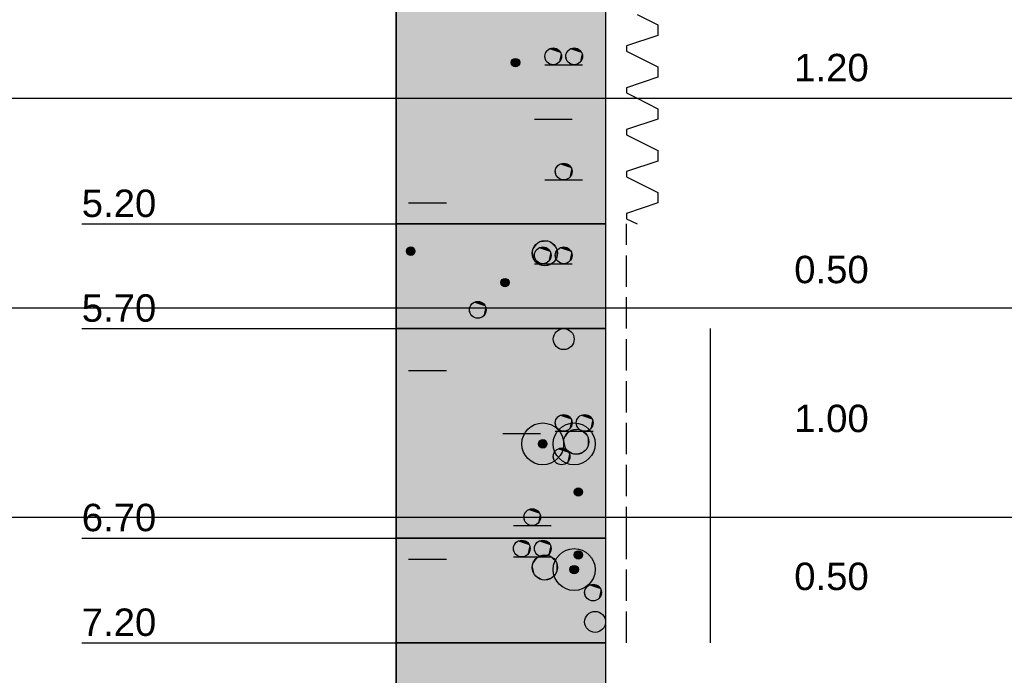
# Model space of a CAD drawing. Extents: x 20 to 841, y 890 to 1189.
# Tile 6 of 50: x 77 to 124, y 1085 to 1117. Entities that reach past the tile are written whole.
import ezdxf

# ---------------------------------------------------------------- set-up
doc = ezdxf.new("R2010")
doc.units = 0
doc.styles.add('Arial', font='Arial')

msp = doc.modelspace()

# ---------------------------------------------------------------- linework, layer by layer
at = {"layer": 'WBMassGr', "color": 7, "linetype": 'CONTINUOUS'}
for points in [[(46, 1113), (705, 1113)], [(46, 1103), (705, 1103)], [(46, 1093), (705, 1093)]]:
    msp.add_lwpolyline(points, dxfattribs=at)
at = {"layer": 'WBObjGr', "color": 7, "linetype": 'CONTINUOUS'}
for points in [[(95, 1159), (95, 1039)], [(105, 1159), (105, 1039)], [(80, 1107), (90, 1107), (93, 1107), (95, 1107)], [(105, 1107), (95, 1107)], [(80, 1102), (90, 1102), (93, 1102), (95, 1102)], [(105, 1102), (95, 1102)], [(80, 1092), (90, 1092), (93, 1092), (95, 1092)], [(105, 1092), (95, 1092)], [(80, 1087), (90, 1087), (93, 1087), (95, 1087)], [(105, 1087), (95, 1087)]]:
    msp.add_lwpolyline(points, dxfattribs=at)
at = {"layer": 'WBObjSy', "color": 7, "linetype": 'CONTINUOUS'}
for points in [[(95, 1107), (95, 1119), (105, 1119), (105, 1107), (95, 1107)], [(106.5, 1117), (107.5, 1116.5)], [(107.5, 1116.5), (107.5, 1116)], [(107.5, 1116), (106, 1115.5)], [(106, 1115.5), (106, 1115.25)], [(106, 1115.25), (106.5, 1115)], [(106.5, 1115), (107.5, 1114.5)], [(102.1, 1114.6), (103.9, 1114.6)], [(107.5, 1114.5), (107.5, 1114)], [(107.5, 1114), (106, 1113.5)], [(106, 1113.5), (106, 1113.25)], [(106, 1113.25), (106.5, 1113)], [(106.5, 1113), (107.5, 1112.5)], [(107.5, 1112.5), (107.5, 1112)], [(101.6, 1112), (103.4, 1112)], [(107.5, 1112), (106, 1111.5)], [(106, 1111.5), (106, 1111.25)], [(106, 1111.25), (106.5, 1111)], [(106.5, 1111), (107.5, 1110.5)], [(107.5, 1110.5), (107.5, 1110)], [(107.5, 1110), (106, 1109.5)], [(106, 1109.5), (106, 1109.25)], [(102.1, 1109.1), (103.9, 1109.1)], [(106, 1109.25), (106.5, 1109)], [(106.5, 1109), (107.5, 1108.5)], [(107.5, 1108.5), (107.5, 1108)], [(95.6, 1108), (97.4, 1108)], [(107.5, 1108), (106, 1107.5)], [(106, 1107.5), (106, 1107.25)], [(95, 1102), (95, 1107), (105, 1107), (105, 1102), (95, 1102)], [(106, 1107.25), (106.5, 1107)], [(106, 1106), (106, 1107)], [(106, 1104), (106, 1105.5)], [(101.6, 1105.1), (103.4, 1105.1)], [(106, 1102), (106, 1103.5)], [(95, 1092), (95, 1102), (105, 1102), (105, 1092), (95, 1092)], [(110, 1100), (110, 1102)], [(106, 1100), (106, 1101.5)], [(95.6, 1100), (97.4, 1100)], [(110, 1098), (110, 1100)], [(106, 1098), (106, 1099.5)], [(110, 1096), (110, 1098)], [(106, 1096), (106, 1097.5)], [(100.1, 1097), (101.9, 1097)], [(102.6, 1097.1), (104.4, 1097.1)], [(110, 1094), (110, 1096)], [(106, 1094), (106, 1095.5)], [(110, 1092), (110, 1094)], [(106, 1092), (106, 1093.5)], [(95.6, 1093), (97.4, 1093)], [(100.6, 1092.6), (102.4, 1092.6)], [(95, 1087), (95, 1092), (105, 1092), (105, 1087), (95, 1087)], [(106, 1091), (106, 1092)], [(110, 1091), (110, 1092)], [(100.6, 1091.1), (102.4, 1091.1)], [(95.6, 1091), (97.4, 1091)], [(110, 1089), (110, 1091)], [(106, 1089), (106, 1090.5)], [(110, 1087), (110, 1089)], [(106, 1087), (106, 1088.5)], [(95, 1079), (95, 1087), (105, 1087), (105, 1079), (95, 1079)]]:
    msp.add_lwpolyline(points, dxfattribs=at)
for centre, radius in [((102.5, 1115), 0.4), ((103.5, 1115), 0.4), ((100.7, 1114.7), 0.2), ((103, 1109.5), 0.4), ((102.1, 1105.6), 0.6), ((95.7, 1105.7), 0.2), ((102, 1105.5), 0.4), ((103, 1105.5), 0.4), ((100.2, 1104.2), 0.2), ((98.9, 1102.9), 0.4), ((103, 1101.5), 0.5), ((103, 1097.5), 0.4), ((104, 1097.5), 0.4), ((102, 1096.5), 1), ((103.5, 1096.5), 1), ((103.6, 1096.6), 0.6), ((102, 1096.5), 0.2), ((102.9, 1095.9), 0.4), ((103.7, 1094.2), 0.2), ((101.5, 1093), 0.4), ((101, 1091.5), 0.4), ((102, 1091.5), 0.4), ((103.5, 1090.5), 1), ((103.5, 1090.5), 1), ((102.1, 1090.6), 0.6), ((103.7, 1091.2), 0.2), ((103.5, 1090.5), 0.2), ((104.4, 1089.4), 0.4), ((104.5, 1088), 0.5)]:
    msp.add_circle(centre, radius, dxfattribs=at)
at = {"layer": 'WBObjSy', "color": 130, "linetype": 'CONTINUOUS'}
msp.add_solid([(95, 1107), (95, 1119), (105, 1107), (105, 1119)], dxfattribs=at)
at = {"layer": 'WBObjSy', "color": 7, "linetype": 'CONTINUOUS'}
for points in [[(102.109, 1115.08), (102.1, 1115), (102.109, 1114.92)], [(102.3, 1115.35), (102.176, 1115.24), (102.109, 1115.08)], [(102.3, 1115.35), (102.109, 1115.08), (102.176, 1114.76)], [(102.176, 1115.24), (102.135, 1115.16), (102.109, 1115.08)], [(102.109, 1115.08), (102.109, 1114.92), (102.176, 1114.76)], [(102.3, 1115.35), (102.232, 1115.3), (102.176, 1115.24)], [(102.3, 1115.35), (102.176, 1114.76), (102.768, 1114.7)], [(102.458, 1115.4), (102.376, 1115.38), (102.3, 1115.35)], [(102.624, 1115.38), (102.458, 1115.4), (102.3, 1115.35)], [(102.865, 1115.16), (102.624, 1115.38), (102.3, 1115.35)], [(102.768, 1114.7), (102.865, 1115.16), (102.3, 1115.35)], [(102.624, 1115.38), (102.542, 1115.4), (102.458, 1115.4)], [(102.768, 1115.3), (102.7, 1115.35), (102.624, 1115.38)], [(102.865, 1115.16), (102.768, 1115.3), (102.624, 1115.38)], [(102.865, 1115.16), (102.824, 1115.24), (102.768, 1115.3)], [(102.768, 1114.7), (102.865, 1114.84), (102.865, 1115.16)], [(102.9, 1115), (102.891, 1115.08), (102.865, 1115.16)], [(102.865, 1114.84), (102.9, 1115), (102.865, 1115.16)], [(103.109, 1115.08), (103.1, 1115), (103.109, 1114.92)], [(103.3, 1115.35), (103.176, 1115.24), (103.109, 1115.08)], [(103.3, 1115.35), (103.109, 1115.08), (103.176, 1114.76)], [(103.176, 1115.24), (103.135, 1115.16), (103.109, 1115.08)], [(103.109, 1115.08), (103.109, 1114.92), (103.176, 1114.76)], [(103.3, 1115.35), (103.232, 1115.3), (103.176, 1115.24)], [(103.3, 1115.35), (103.176, 1114.76), (103.768, 1114.7)], [(103.458, 1115.4), (103.376, 1115.38), (103.3, 1115.35)], [(103.624, 1115.38), (103.458, 1115.4), (103.3, 1115.35)], [(103.865, 1115.16), (103.624, 1115.38), (103.3, 1115.35)], [(103.768, 1114.7), (103.865, 1115.16), (103.3, 1115.35)], [(103.624, 1115.38), (103.542, 1115.4), (103.458, 1115.4)], [(103.768, 1115.3), (103.7, 1115.35), (103.624, 1115.38)], [(103.865, 1115.16), (103.768, 1115.3), (103.624, 1115.38)], [(103.865, 1115.16), (103.824, 1115.24), (103.768, 1115.3)], [(103.768, 1114.7), (103.865, 1114.84), (103.865, 1115.16)], [(103.9, 1115), (103.891, 1115.08), (103.865, 1115.16)], [(103.865, 1114.84), (103.9, 1115), (103.865, 1115.16)], [(100.504, 1114.74), (100.5, 1114.7), (100.504, 1114.66)], [(100.6, 1114.87), (100.538, 1114.82), (100.504, 1114.74)], [(100.6, 1114.87), (100.504, 1114.74), (100.538, 1114.58)], [(100.538, 1114.82), (100.517, 1114.78), (100.504, 1114.74)], [(100.504, 1114.74), (100.504, 1114.66), (100.538, 1114.58)], [(100.504, 1114.66), (100.517, 1114.62), (100.538, 1114.58)], [(100.6, 1114.87), (100.566, 1114.85), (100.538, 1114.82)], [(100.6, 1114.87), (100.538, 1114.58), (100.834, 1114.55)], [(100.538, 1114.58), (100.566, 1114.55), (100.6, 1114.53)], [(100.538, 1114.58), (100.6, 1114.53), (100.679, 1114.5)], [(100.538, 1114.58), (100.679, 1114.5), (100.834, 1114.55)], [(100.679, 1114.9), (100.638, 1114.89), (100.6, 1114.87)], [(100.762, 1114.89), (100.679, 1114.9), (100.6, 1114.87)], [(100.883, 1114.78), (100.762, 1114.89), (100.6, 1114.87)], [(100.834, 1114.55), (100.883, 1114.78), (100.6, 1114.87)], [(100.6, 1114.53), (100.638, 1114.51), (100.679, 1114.5)], [(100.762, 1114.89), (100.721, 1114.9), (100.679, 1114.9)], [(100.679, 1114.5), (100.762, 1114.51), (100.834, 1114.55)], [(100.679, 1114.5), (100.721, 1114.5), (100.762, 1114.51)], [(100.834, 1114.85), (100.8, 1114.87), (100.762, 1114.89)], [(100.883, 1114.78), (100.834, 1114.85), (100.762, 1114.89)], [(100.762, 1114.51), (100.8, 1114.53), (100.834, 1114.55)], [(100.883, 1114.78), (100.862, 1114.82), (100.834, 1114.85)], [(100.834, 1114.55), (100.883, 1114.62), (100.883, 1114.78)], [(100.834, 1114.55), (100.862, 1114.58), (100.883, 1114.62)], [(100.9, 1114.7), (100.896, 1114.74), (100.883, 1114.78)], [(100.883, 1114.62), (100.9, 1114.7), (100.883, 1114.78)], [(102.109, 1114.92), (102.135, 1114.84), (102.176, 1114.76)], [(102.176, 1114.76), (102.232, 1114.7), (102.3, 1114.65)], [(102.176, 1114.76), (102.3, 1114.65), (102.458, 1114.6)], [(102.176, 1114.76), (102.458, 1114.6), (102.768, 1114.7)], [(102.3, 1114.65), (102.376, 1114.62), (102.458, 1114.6)], [(102.458, 1114.6), (102.624, 1114.62), (102.768, 1114.7)], [(102.458, 1114.6), (102.542, 1114.6), (102.624, 1114.62)], [(102.624, 1114.62), (102.7, 1114.65), (102.768, 1114.7)], [(102.768, 1114.7), (102.824, 1114.76), (102.865, 1114.84)], [(103.109, 1114.92), (103.135, 1114.84), (103.176, 1114.76)], [(103.176, 1114.76), (103.232, 1114.7), (103.3, 1114.65)], [(103.176, 1114.76), (103.3, 1114.65), (103.458, 1114.6)], [(103.176, 1114.76), (103.458, 1114.6), (103.768, 1114.7)], [(103.3, 1114.65), (103.376, 1114.62), (103.458, 1114.6)], [(103.458, 1114.6), (103.624, 1114.62), (103.768, 1114.7)], [(103.458, 1114.6), (103.542, 1114.6), (103.624, 1114.62)], [(103.624, 1114.62), (103.7, 1114.65), (103.768, 1114.7)], [(103.768, 1114.7), (103.824, 1114.76), (103.865, 1114.84)], [(102.8, 1109.85), (102.676, 1109.74), (102.609, 1109.58)], [(102.8, 1109.85), (102.609, 1109.58), (102.676, 1109.26)], [(102.8, 1109.85), (102.732, 1109.8), (102.676, 1109.74)], [(102.8, 1109.85), (102.676, 1109.26), (103.268, 1109.2)], [(102.958, 1109.9), (102.876, 1109.88), (102.8, 1109.85)], [(103.124, 1109.88), (102.958, 1109.9), (102.8, 1109.85)], [(103.365, 1109.66), (103.124, 1109.88), (102.8, 1109.85)], [(103.268, 1109.2), (103.365, 1109.66), (102.8, 1109.85)], [(103.124, 1109.88), (103.042, 1109.9), (102.958, 1109.9)], [(103.268, 1109.8), (103.2, 1109.85), (103.124, 1109.88)], [(103.365, 1109.66), (103.268, 1109.8), (103.124, 1109.88)], [(102.609, 1109.58), (102.6, 1109.5), (102.609, 1109.42)], [(102.676, 1109.74), (102.635, 1109.66), (102.609, 1109.58)], [(102.609, 1109.58), (102.609, 1109.42), (102.676, 1109.26)], [(102.609, 1109.42), (102.635, 1109.34), (102.676, 1109.26)], [(103.365, 1109.66), (103.324, 1109.74), (103.268, 1109.8)], [(103.268, 1109.2), (103.365, 1109.34), (103.365, 1109.66)], [(103.268, 1109.2), (103.324, 1109.26), (103.365, 1109.34)], [(103.4, 1109.5), (103.391, 1109.58), (103.365, 1109.66)], [(103.365, 1109.34), (103.4, 1109.5), (103.365, 1109.66)], [(102.676, 1109.26), (102.732, 1109.2), (102.8, 1109.15)], [(102.676, 1109.26), (102.8, 1109.15), (102.958, 1109.1)], [(102.676, 1109.26), (102.958, 1109.1), (103.268, 1109.2)], [(102.8, 1109.15), (102.876, 1109.12), (102.958, 1109.1)], [(102.958, 1109.1), (103.124, 1109.12), (103.268, 1109.2)], [(102.958, 1109.1), (103.042, 1109.1), (103.124, 1109.12)], [(103.124, 1109.12), (103.2, 1109.15), (103.268, 1109.2)], [(101.8, 1106.12), (101.615, 1105.95), (101.513, 1105.72)], [(101.8, 1106.12), (101.513, 1105.72), (101.615, 1105.25)], [(101.8, 1106.12), (101.699, 1106.05), (101.615, 1105.95)], [(101.8, 1106.12), (101.615, 1105.25), (102.501, 1105.15)], [(102.037, 1106.2), (101.915, 1106.17), (101.8, 1106.12)], [(102.285, 1106.17), (102.037, 1106.2), (101.8, 1106.12)], [(102.648, 1105.84), (102.285, 1106.17), (101.8, 1106.12)], [(102.501, 1105.15), (102.648, 1105.84), (101.8, 1106.12)], [(102.285, 1106.17), (102.163, 1106.2), (102.037, 1106.2)], [(102.501, 1106.05), (102.4, 1106.12), (102.285, 1106.17)], [(102.648, 1105.84), (102.501, 1106.05), (102.285, 1106.17)], [(102.648, 1105.84), (102.585, 1105.95), (102.501, 1106.05)], [(95.504, 1105.74), (95.5, 1105.7), (95.504, 1105.66)], [(95.6, 1105.87), (95.538, 1105.82), (95.504, 1105.74)], [(95.6, 1105.87), (95.504, 1105.74), (95.538, 1105.58)], [(95.538, 1105.82), (95.517, 1105.78), (95.504, 1105.74)], [(95.504, 1105.74), (95.504, 1105.66), (95.538, 1105.58)], [(95.504, 1105.66), (95.517, 1105.62), (95.538, 1105.58)], [(95.6, 1105.87), (95.566, 1105.85), (95.538, 1105.82)], [(95.6, 1105.87), (95.538, 1105.58), (95.834, 1105.55)], [(95.538, 1105.58), (95.566, 1105.55), (95.6, 1105.53)], [(95.538, 1105.58), (95.6, 1105.53), (95.679, 1105.5)], [(95.538, 1105.58), (95.679, 1105.5), (95.834, 1105.55)], [(95.679, 1105.9), (95.638, 1105.89), (95.6, 1105.87)], [(95.762, 1105.89), (95.679, 1105.9), (95.6, 1105.87)], [(95.883, 1105.78), (95.762, 1105.89), (95.6, 1105.87)], [(95.834, 1105.55), (95.883, 1105.78), (95.6, 1105.87)], [(95.762, 1105.89), (95.721, 1105.9), (95.679, 1105.9)], [(95.834, 1105.85), (95.8, 1105.87), (95.762, 1105.89)], [(95.883, 1105.78), (95.834, 1105.85), (95.762, 1105.89)], [(95.883, 1105.78), (95.862, 1105.82), (95.834, 1105.85)], [(95.834, 1105.55), (95.883, 1105.62), (95.883, 1105.78)], [(95.834, 1105.55), (95.862, 1105.58), (95.883, 1105.62)], [(95.9, 1105.7), (95.896, 1105.74), (95.883, 1105.78)], [(95.883, 1105.62), (95.9, 1105.7), (95.883, 1105.78)], [(101.513, 1105.72), (101.5, 1105.6), (101.513, 1105.48)], [(101.615, 1105.95), (101.552, 1105.84), (101.513, 1105.72)], [(101.513, 1105.72), (101.513, 1105.48), (101.615, 1105.25)], [(101.609, 1105.58), (101.6, 1105.5), (101.609, 1105.42)], [(101.8, 1105.85), (101.676, 1105.74), (101.609, 1105.58)], [(101.8, 1105.85), (101.609, 1105.58), (101.676, 1105.26)], [(101.676, 1105.74), (101.635, 1105.66), (101.609, 1105.58)], [(101.609, 1105.58), (101.609, 1105.42), (101.676, 1105.26)], [(101.8, 1105.85), (101.732, 1105.8), (101.676, 1105.74)], [(101.8, 1105.85), (101.676, 1105.26), (102.268, 1105.2)], [(101.958, 1105.9), (101.876, 1105.88), (101.8, 1105.85)], [(102.124, 1105.88), (101.958, 1105.9), (101.8, 1105.85)], [(102.365, 1105.66), (102.124, 1105.88), (101.8, 1105.85)], [(102.268, 1105.2), (102.365, 1105.66), (101.8, 1105.85)], [(102.124, 1105.88), (102.042, 1105.9), (101.958, 1105.9)], [(102.268, 1105.8), (102.2, 1105.85), (102.124, 1105.88)], [(102.365, 1105.66), (102.268, 1105.8), (102.124, 1105.88)], [(102.365, 1105.66), (102.324, 1105.74), (102.268, 1105.8)], [(102.268, 1105.2), (102.365, 1105.34), (102.365, 1105.66)], [(102.4, 1105.5), (102.391, 1105.58), (102.365, 1105.66)], [(102.365, 1105.34), (102.4, 1105.5), (102.365, 1105.66)], [(102.501, 1105.15), (102.648, 1105.36), (102.648, 1105.84)], [(102.609, 1105.58), (102.6, 1105.5), (102.609, 1105.42)], [(102.8, 1105.85), (102.676, 1105.74), (102.609, 1105.58)], [(102.8, 1105.85), (102.609, 1105.58), (102.676, 1105.26)], [(102.676, 1105.74), (102.635, 1105.66), (102.609, 1105.58)], [(102.609, 1105.58), (102.609, 1105.42), (102.676, 1105.26)], [(102.7, 1105.6), (102.687, 1105.72), (102.648, 1105.84)], [(102.648, 1105.36), (102.7, 1105.6), (102.648, 1105.84)], [(102.8, 1105.85), (102.732, 1105.8), (102.676, 1105.74)], [(102.8, 1105.85), (102.676, 1105.26), (103.268, 1105.2)], [(102.958, 1105.9), (102.876, 1105.88), (102.8, 1105.85)], [(103.124, 1105.88), (102.958, 1105.9), (102.8, 1105.85)], [(103.365, 1105.66), (103.124, 1105.88), (102.8, 1105.85)], [(103.268, 1105.2), (103.365, 1105.66), (102.8, 1105.85)], [(103.124, 1105.88), (103.042, 1105.9), (102.958, 1105.9)], [(103.268, 1105.8), (103.2, 1105.85), (103.124, 1105.88)], [(103.365, 1105.66), (103.268, 1105.8), (103.124, 1105.88)], [(103.365, 1105.66), (103.324, 1105.74), (103.268, 1105.8)], [(103.268, 1105.2), (103.365, 1105.34), (103.365, 1105.66)], [(103.4, 1105.5), (103.391, 1105.58), (103.365, 1105.66)], [(103.365, 1105.34), (103.4, 1105.5), (103.365, 1105.66)], [(95.6, 1105.53), (95.638, 1105.51), (95.679, 1105.5)], [(95.679, 1105.5), (95.762, 1105.51), (95.834, 1105.55)], [(95.679, 1105.5), (95.721, 1105.5), (95.762, 1105.51)], [(95.762, 1105.51), (95.8, 1105.53), (95.834, 1105.55)], [(101.513, 1105.48), (101.552, 1105.36), (101.615, 1105.25)], [(101.609, 1105.42), (101.635, 1105.34), (101.676, 1105.26)], [(101.615, 1105.25), (101.699, 1105.15), (101.8, 1105.08)], [(101.615, 1105.25), (101.8, 1105.08), (102.037, 1105)], [(101.615, 1105.25), (102.037, 1105), (102.501, 1105.15)], [(101.676, 1105.26), (101.732, 1105.2), (101.8, 1105.15)], [(101.676, 1105.26), (101.8, 1105.15), (101.958, 1105.1)], [(101.676, 1105.26), (101.958, 1105.1), (102.268, 1105.2)], [(101.8, 1105.15), (101.876, 1105.12), (101.958, 1105.1)], [(101.958, 1105.1), (102.124, 1105.12), (102.268, 1105.2)], [(101.958, 1105.1), (102.042, 1105.1), (102.124, 1105.12)], [(102.037, 1105), (102.285, 1105.03), (102.501, 1105.15)], [(102.124, 1105.12), (102.2, 1105.15), (102.268, 1105.2)], [(102.268, 1105.2), (102.324, 1105.26), (102.365, 1105.34)], [(102.285, 1105.03), (102.4, 1105.08), (102.501, 1105.15)], [(102.501, 1105.15), (102.585, 1105.25), (102.648, 1105.36)], [(102.609, 1105.42), (102.635, 1105.34), (102.676, 1105.26)], [(102.676, 1105.26), (102.732, 1105.2), (102.8, 1105.15)], [(102.676, 1105.26), (102.8, 1105.15), (102.958, 1105.1)], [(102.676, 1105.26), (102.958, 1105.1), (103.268, 1105.2)], [(102.8, 1105.15), (102.876, 1105.12), (102.958, 1105.1)], [(102.958, 1105.1), (103.124, 1105.12), (103.268, 1105.2)], [(102.958, 1105.1), (103.042, 1105.1), (103.124, 1105.12)], [(103.124, 1105.12), (103.2, 1105.15), (103.268, 1105.2)], [(103.268, 1105.2), (103.324, 1105.26), (103.365, 1105.34)], [(101.8, 1105.08), (101.915, 1105.03), (102.037, 1105)], [(102.037, 1105), (102.163, 1105), (102.285, 1105.03)], [(100.004, 1104.24), (100, 1104.2), (100.004, 1104.16)], [(100.1, 1104.37), (100.038, 1104.32), (100.004, 1104.24)], [(100.1, 1104.37), (100.004, 1104.24), (100.038, 1104.08)], [(100.038, 1104.32), (100.017, 1104.28), (100.004, 1104.24)], [(100.004, 1104.24), (100.004, 1104.16), (100.038, 1104.08)], [(100.1, 1104.37), (100.066, 1104.35), (100.038, 1104.32)], [(100.1, 1104.37), (100.038, 1104.08), (100.334, 1104.05)], [(100.179, 1104.4), (100.138, 1104.39), (100.1, 1104.37)], [(100.262, 1104.39), (100.179, 1104.4), (100.1, 1104.37)], [(100.383, 1104.28), (100.262, 1104.39), (100.1, 1104.37)], [(100.334, 1104.05), (100.383, 1104.28), (100.1, 1104.37)], [(100.262, 1104.39), (100.221, 1104.4), (100.179, 1104.4)], [(100.334, 1104.35), (100.3, 1104.37), (100.262, 1104.39)], [(100.383, 1104.28), (100.334, 1104.35), (100.262, 1104.39)], [(100.383, 1104.28), (100.362, 1104.32), (100.334, 1104.35)], [(100.334, 1104.05), (100.383, 1104.12), (100.383, 1104.28)], [(100.4, 1104.2), (100.396, 1104.24), (100.383, 1104.28)], [(100.383, 1104.12), (100.4, 1104.2), (100.383, 1104.28)], [(100.004, 1104.16), (100.017, 1104.12), (100.038, 1104.08)], [(100.038, 1104.08), (100.066, 1104.05), (100.1, 1104.03)], [(100.038, 1104.08), (100.1, 1104.03), (100.179, 1104)], [(100.038, 1104.08), (100.179, 1104), (100.334, 1104.05)], [(100.1, 1104.03), (100.138, 1104.01), (100.179, 1104)], [(100.179, 1104), (100.262, 1104.01), (100.334, 1104.05)], [(100.179, 1104), (100.221, 1104), (100.262, 1104.01)], [(100.262, 1104.01), (100.3, 1104.03), (100.334, 1104.05)], [(100.334, 1104.05), (100.362, 1104.08), (100.383, 1104.12)], [(98.7, 1103.25), (98.576, 1103.14), (98.509, 1102.98)], [(98.7, 1103.25), (98.509, 1102.98), (98.576, 1102.66)], [(98.7, 1103.25), (98.632, 1103.2), (98.576, 1103.14)], [(98.7, 1103.25), (98.576, 1102.66), (99.168, 1102.6)], [(98.858, 1103.3), (98.776, 1103.28), (98.7, 1103.25)], [(99.024, 1103.28), (98.858, 1103.3), (98.7, 1103.25)], [(99.265, 1103.06), (99.024, 1103.28), (98.7, 1103.25)], [(99.168, 1102.6), (99.265, 1103.06), (98.7, 1103.25)], [(99.024, 1103.28), (98.942, 1103.3), (98.858, 1103.3)], [(99.168, 1103.2), (99.1, 1103.25), (99.024, 1103.28)], [(99.265, 1103.06), (99.168, 1103.2), (99.024, 1103.28)], [(98.509, 1102.98), (98.5, 1102.9), (98.509, 1102.82)], [(98.576, 1103.14), (98.535, 1103.06), (98.509, 1102.98)], [(98.509, 1102.98), (98.509, 1102.82), (98.576, 1102.66)], [(98.509, 1102.82), (98.535, 1102.74), (98.576, 1102.66)], [(99.265, 1103.06), (99.224, 1103.14), (99.168, 1103.2)], [(99.168, 1102.6), (99.265, 1102.74), (99.265, 1103.06)], [(99.3, 1102.9), (99.291, 1102.98), (99.265, 1103.06)], [(99.265, 1102.74), (99.3, 1102.9), (99.265, 1103.06)], [(98.576, 1102.66), (98.632, 1102.6), (98.7, 1102.55)], [(98.576, 1102.66), (98.7, 1102.55), (98.858, 1102.5)], [(98.576, 1102.66), (98.858, 1102.5), (99.168, 1102.6)], [(98.7, 1102.55), (98.776, 1102.52), (98.858, 1102.5)], [(98.858, 1102.5), (99.024, 1102.52), (99.168, 1102.6)], [(98.858, 1102.5), (98.942, 1102.5), (99.024, 1102.52)], [(99.024, 1102.52), (99.1, 1102.55), (99.168, 1102.6)], [(99.168, 1102.6), (99.224, 1102.66), (99.265, 1102.74)], [(102.8, 1097.85), (102.676, 1097.74), (102.609, 1097.58)], [(102.8, 1097.85), (102.609, 1097.58), (102.676, 1097.26)], [(102.676, 1097.74), (102.635, 1097.66), (102.609, 1097.58)], [(102.8, 1097.85), (102.732, 1097.8), (102.676, 1097.74)], [(102.8, 1097.85), (102.676, 1097.26), (103.268, 1097.2)], [(102.958, 1097.9), (102.876, 1097.88), (102.8, 1097.85)], [(103.124, 1097.88), (102.958, 1097.9), (102.8, 1097.85)], [(103.365, 1097.66), (103.124, 1097.88), (102.8, 1097.85)], [(103.268, 1097.2), (103.365, 1097.66), (102.8, 1097.85)], [(103.124, 1097.88), (103.042, 1097.9), (102.958, 1097.9)], [(103.268, 1097.8), (103.2, 1097.85), (103.124, 1097.88)], [(103.365, 1097.66), (103.268, 1097.8), (103.124, 1097.88)], [(103.365, 1097.66), (103.324, 1097.74), (103.268, 1097.8)], [(103.268, 1097.2), (103.365, 1097.34), (103.365, 1097.66)], [(103.4, 1097.5), (103.391, 1097.58), (103.365, 1097.66)], [(103.365, 1097.34), (103.4, 1097.5), (103.365, 1097.66)], [(103.8, 1097.85), (103.676, 1097.74), (103.609, 1097.58)], [(103.8, 1097.85), (103.609, 1097.58), (103.676, 1097.26)], [(103.676, 1097.74), (103.635, 1097.66), (103.609, 1097.58)], [(103.8, 1097.85), (103.732, 1097.8), (103.676, 1097.74)], [(103.8, 1097.85), (103.676, 1097.26), (104.268, 1097.2)], [(103.958, 1097.9), (103.876, 1097.88), (103.8, 1097.85)], [(104.124, 1097.88), (103.958, 1097.9), (103.8, 1097.85)], [(104.365, 1097.66), (104.124, 1097.88), (103.8, 1097.85)], [(104.268, 1097.2), (104.365, 1097.66), (103.8, 1097.85)], [(104.124, 1097.88), (104.042, 1097.9), (103.958, 1097.9)], [(104.268, 1097.8), (104.2, 1097.85), (104.124, 1097.88)], [(104.365, 1097.66), (104.268, 1097.8), (104.124, 1097.88)], [(104.365, 1097.66), (104.324, 1097.74), (104.268, 1097.8)], [(104.268, 1097.2), (104.365, 1097.34), (104.365, 1097.66)], [(104.4, 1097.5), (104.391, 1097.58), (104.365, 1097.66)], [(104.365, 1097.34), (104.4, 1097.5), (104.365, 1097.66)], [(102.609, 1097.58), (102.6, 1097.5), (102.609, 1097.42)], [(102.609, 1097.58), (102.609, 1097.42), (102.676, 1097.26)], [(102.609, 1097.42), (102.635, 1097.34), (102.676, 1097.26)], [(102.676, 1097.26), (102.732, 1097.2), (102.8, 1097.15)], [(102.676, 1097.26), (102.8, 1097.15), (102.958, 1097.1)], [(102.676, 1097.26), (102.958, 1097.1), (103.268, 1097.2)], [(102.8, 1097.15), (102.876, 1097.12), (102.958, 1097.1)], [(102.958, 1097.1), (103.124, 1097.12), (103.268, 1097.2)], [(102.958, 1097.1), (103.042, 1097.1), (103.124, 1097.12)], [(103.3, 1097.12), (103.115, 1096.95), (103.013, 1096.72)], [(103.3, 1097.12), (103.013, 1096.72), (103.115, 1096.25)], [(103.3, 1097.12), (103.199, 1097.05), (103.115, 1096.95)], [(103.3, 1097.12), (103.115, 1096.25), (104.001, 1096.15)], [(103.124, 1097.12), (103.2, 1097.15), (103.268, 1097.2)], [(103.268, 1097.2), (103.324, 1097.26), (103.365, 1097.34)], [(103.537, 1097.2), (103.415, 1097.17), (103.3, 1097.12)], [(103.785, 1097.17), (103.537, 1097.2), (103.3, 1097.12)], [(104.148, 1096.84), (103.785, 1097.17), (103.3, 1097.12)], [(104.001, 1096.15), (104.148, 1096.84), (103.3, 1097.12)], [(103.785, 1097.17), (103.663, 1097.2), (103.537, 1097.2)], [(103.609, 1097.58), (103.6, 1097.5), (103.609, 1097.42)], [(103.609, 1097.58), (103.609, 1097.42), (103.676, 1097.26)], [(103.609, 1097.42), (103.635, 1097.34), (103.676, 1097.26)], [(103.676, 1097.26), (103.732, 1097.2), (103.8, 1097.15)], [(103.676, 1097.26), (103.8, 1097.15), (103.958, 1097.1)], [(103.676, 1097.26), (103.958, 1097.1), (104.268, 1097.2)], [(104.001, 1097.05), (103.9, 1097.12), (103.785, 1097.17)], [(104.148, 1096.84), (104.001, 1097.05), (103.785, 1097.17)], [(103.8, 1097.15), (103.876, 1097.12), (103.958, 1097.1)], [(103.958, 1097.1), (104.124, 1097.12), (104.268, 1097.2)], [(103.958, 1097.1), (104.042, 1097.1), (104.124, 1097.12)], [(104.124, 1097.12), (104.2, 1097.15), (104.268, 1097.2)], [(104.268, 1097.2), (104.324, 1097.26), (104.365, 1097.34)], [(101.9, 1096.67), (101.838, 1096.62), (101.804, 1096.54)], [(101.9, 1096.67), (101.804, 1096.54), (101.838, 1096.38)], [(101.9, 1096.67), (101.866, 1096.65), (101.838, 1096.62)], [(101.9, 1096.67), (101.838, 1096.38), (102.134, 1096.35)], [(101.979, 1096.7), (101.938, 1096.69), (101.9, 1096.67)], [(102.062, 1096.69), (101.979, 1096.7), (101.9, 1096.67)], [(102.183, 1096.58), (102.062, 1096.69), (101.9, 1096.67)], [(102.134, 1096.35), (102.183, 1096.58), (101.9, 1096.67)], [(102.062, 1096.69), (102.021, 1096.7), (101.979, 1096.7)], [(102.134, 1096.65), (102.1, 1096.67), (102.062, 1096.69)], [(102.183, 1096.58), (102.134, 1096.65), (102.062, 1096.69)], [(102.183, 1096.58), (102.162, 1096.62), (102.134, 1096.65)], [(103.013, 1096.72), (103, 1096.6), (103.013, 1096.48)], [(103.115, 1096.95), (103.052, 1096.84), (103.013, 1096.72)], [(103.013, 1096.72), (103.013, 1096.48), (103.115, 1096.25)], [(104.148, 1096.84), (104.085, 1096.95), (104.001, 1097.05)], [(104.001, 1096.15), (104.148, 1096.36), (104.148, 1096.84)], [(104.2, 1096.6), (104.187, 1096.72), (104.148, 1096.84)], [(104.148, 1096.36), (104.2, 1096.6), (104.148, 1096.84)], [(101.804, 1096.54), (101.8, 1096.5), (101.804, 1096.46)], [(101.838, 1096.62), (101.817, 1096.58), (101.804, 1096.54)], [(101.804, 1096.54), (101.804, 1096.46), (101.838, 1096.38)], [(101.804, 1096.46), (101.817, 1096.42), (101.838, 1096.38)], [(101.838, 1096.38), (101.866, 1096.35), (101.9, 1096.33)], [(101.838, 1096.38), (101.9, 1096.33), (101.979, 1096.3)], [(101.838, 1096.38), (101.979, 1096.3), (102.134, 1096.35)], [(101.9, 1096.33), (101.938, 1096.31), (101.979, 1096.3)], [(101.979, 1096.3), (102.062, 1096.31), (102.134, 1096.35)], [(101.979, 1096.3), (102.021, 1096.3), (102.062, 1096.31)], [(102.062, 1096.31), (102.1, 1096.33), (102.134, 1096.35)], [(102.134, 1096.35), (102.183, 1096.42), (102.183, 1096.58)], [(102.134, 1096.35), (102.162, 1096.38), (102.183, 1096.42)], [(102.2, 1096.5), (102.196, 1096.54), (102.183, 1096.58)], [(102.183, 1096.42), (102.2, 1096.5), (102.183, 1096.58)], [(102.7, 1096.25), (102.576, 1096.14), (102.509, 1095.98)], [(102.7, 1096.25), (102.509, 1095.98), (102.576, 1095.66)], [(102.7, 1096.25), (102.632, 1096.2), (102.576, 1096.14)], [(102.7, 1096.25), (102.576, 1095.66), (103.168, 1095.6)], [(102.858, 1096.3), (102.776, 1096.28), (102.7, 1096.25)], [(103.024, 1096.28), (102.858, 1096.3), (102.7, 1096.25)], [(103.265, 1096.06), (103.024, 1096.28), (102.7, 1096.25)], [(103.168, 1095.6), (103.265, 1096.06), (102.7, 1096.25)], [(103.024, 1096.28), (102.942, 1096.3), (102.858, 1096.3)], [(103.013, 1096.48), (103.052, 1096.36), (103.115, 1096.25)], [(103.168, 1096.2), (103.1, 1096.25), (103.024, 1096.28)], [(103.265, 1096.06), (103.168, 1096.2), (103.024, 1096.28)], [(103.115, 1096.25), (103.199, 1096.15), (103.3, 1096.08)], [(103.115, 1096.25), (103.3, 1096.08), (103.537, 1096)], [(103.115, 1096.25), (103.537, 1096), (104.001, 1096.15)], [(103.265, 1096.06), (103.224, 1096.14), (103.168, 1096.2)], [(104.001, 1096.15), (104.085, 1096.25), (104.148, 1096.36)], [(102.509, 1095.98), (102.5, 1095.9), (102.509, 1095.82)], [(102.576, 1096.14), (102.535, 1096.06), (102.509, 1095.98)], [(102.509, 1095.98), (102.509, 1095.82), (102.576, 1095.66)], [(102.509, 1095.82), (102.535, 1095.74), (102.576, 1095.66)], [(103.168, 1095.6), (103.265, 1095.74), (103.265, 1096.06)], [(103.168, 1095.6), (103.224, 1095.66), (103.265, 1095.74)], [(103.3, 1095.9), (103.291, 1095.98), (103.265, 1096.06)], [(103.265, 1095.74), (103.3, 1095.9), (103.265, 1096.06)], [(103.3, 1096.08), (103.415, 1096.03), (103.537, 1096)], [(103.537, 1096), (103.785, 1096.03), (104.001, 1096.15)], [(103.537, 1096), (103.663, 1096), (103.785, 1096.03)], [(103.785, 1096.03), (103.9, 1096.08), (104.001, 1096.15)], [(102.576, 1095.66), (102.632, 1095.6), (102.7, 1095.55)], [(102.576, 1095.66), (102.7, 1095.55), (102.858, 1095.5)], [(102.576, 1095.66), (102.858, 1095.5), (103.168, 1095.6)], [(102.7, 1095.55), (102.776, 1095.52), (102.858, 1095.5)], [(102.858, 1095.5), (103.024, 1095.52), (103.168, 1095.6)], [(102.858, 1095.5), (102.942, 1095.5), (103.024, 1095.52)], [(103.024, 1095.52), (103.1, 1095.55), (103.168, 1095.6)], [(103.6, 1094.37), (103.538, 1094.32), (103.504, 1094.24)], [(103.6, 1094.37), (103.504, 1094.24), (103.538, 1094.08)], [(103.538, 1094.32), (103.517, 1094.28), (103.504, 1094.24)], [(103.6, 1094.37), (103.566, 1094.35), (103.538, 1094.32)], [(103.6, 1094.37), (103.538, 1094.08), (103.834, 1094.05)], [(103.679, 1094.4), (103.638, 1094.39), (103.6, 1094.37)], [(103.762, 1094.39), (103.679, 1094.4), (103.6, 1094.37)], [(103.883, 1094.28), (103.762, 1094.39), (103.6, 1094.37)], [(103.834, 1094.05), (103.883, 1094.28), (103.6, 1094.37)], [(103.762, 1094.39), (103.721, 1094.4), (103.679, 1094.4)], [(103.834, 1094.35), (103.8, 1094.37), (103.762, 1094.39)], [(103.883, 1094.28), (103.834, 1094.35), (103.762, 1094.39)], [(103.883, 1094.28), (103.862, 1094.32), (103.834, 1094.35)], [(103.504, 1094.24), (103.5, 1094.2), (103.504, 1094.16)], [(103.504, 1094.24), (103.504, 1094.16), (103.538, 1094.08)], [(103.504, 1094.16), (103.517, 1094.12), (103.538, 1094.08)], [(103.538, 1094.08), (103.566, 1094.05), (103.6, 1094.03)], [(103.538, 1094.08), (103.6, 1094.03), (103.679, 1094)], [(103.538, 1094.08), (103.679, 1094), (103.834, 1094.05)], [(103.6, 1094.03), (103.638, 1094.01), (103.679, 1094)], [(103.679, 1094), (103.762, 1094.01), (103.834, 1094.05)], [(103.679, 1094), (103.721, 1094), (103.762, 1094.01)], [(103.762, 1094.01), (103.8, 1094.03), (103.834, 1094.05)], [(103.834, 1094.05), (103.883, 1094.12), (103.883, 1094.28)], [(103.834, 1094.05), (103.862, 1094.08), (103.883, 1094.12)], [(103.9, 1094.2), (103.896, 1094.24), (103.883, 1094.28)], [(103.883, 1094.12), (103.9, 1094.2), (103.883, 1094.28)], [(101.458, 1093.4), (101.376, 1093.38), (101.3, 1093.35)], [(101.624, 1093.38), (101.458, 1093.4), (101.3, 1093.35)], [(101.865, 1093.16), (101.624, 1093.38), (101.3, 1093.35)], [(101.624, 1093.38), (101.542, 1093.4), (101.458, 1093.4)], [(101.768, 1093.3), (101.7, 1093.35), (101.624, 1093.38)], [(101.865, 1093.16), (101.768, 1093.3), (101.624, 1093.38)], [(101.109, 1093.08), (101.1, 1093), (101.109, 1092.92)], [(101.3, 1093.35), (101.176, 1093.24), (101.109, 1093.08)], [(101.3, 1093.35), (101.109, 1093.08), (101.176, 1092.76)], [(101.176, 1093.24), (101.135, 1093.16), (101.109, 1093.08)], [(101.109, 1093.08), (101.109, 1092.92), (101.176, 1092.76)], [(101.109, 1092.92), (101.135, 1092.84), (101.176, 1092.76)], [(101.3, 1093.35), (101.232, 1093.3), (101.176, 1093.24)], [(101.3, 1093.35), (101.176, 1092.76), (101.768, 1092.7)], [(101.768, 1092.7), (101.865, 1093.16), (101.3, 1093.35)], [(101.865, 1093.16), (101.824, 1093.24), (101.768, 1093.3)], [(101.768, 1092.7), (101.865, 1092.84), (101.865, 1093.16)], [(101.9, 1093), (101.891, 1093.08), (101.865, 1093.16)], [(101.865, 1092.84), (101.9, 1093), (101.865, 1093.16)], [(101.176, 1092.76), (101.232, 1092.7), (101.3, 1092.65)], [(101.176, 1092.76), (101.3, 1092.65), (101.458, 1092.6)], [(101.176, 1092.76), (101.458, 1092.6), (101.768, 1092.7)], [(101.3, 1092.65), (101.376, 1092.62), (101.458, 1092.6)], [(101.458, 1092.6), (101.624, 1092.62), (101.768, 1092.7)], [(101.458, 1092.6), (101.542, 1092.6), (101.624, 1092.62)], [(101.624, 1092.62), (101.7, 1092.65), (101.768, 1092.7)], [(101.768, 1092.7), (101.824, 1092.76), (101.865, 1092.84)], [(100.609, 1091.58), (100.6, 1091.5), (100.609, 1091.42)], [(100.8, 1091.85), (100.676, 1091.74), (100.609, 1091.58)], [(100.8, 1091.85), (100.609, 1091.58), (100.676, 1091.26)], [(100.676, 1091.74), (100.635, 1091.66), (100.609, 1091.58)], [(100.609, 1091.58), (100.609, 1091.42), (100.676, 1091.26)], [(100.8, 1091.85), (100.732, 1091.8), (100.676, 1091.74)], [(100.8, 1091.85), (100.676, 1091.26), (101.268, 1091.2)], [(100.958, 1091.9), (100.876, 1091.88), (100.8, 1091.85)], [(101.124, 1091.88), (100.958, 1091.9), (100.8, 1091.85)], [(101.365, 1091.66), (101.124, 1091.88), (100.8, 1091.85)], [(101.268, 1091.2), (101.365, 1091.66), (100.8, 1091.85)], [(101.124, 1091.88), (101.042, 1091.9), (100.958, 1091.9)], [(101.268, 1091.8), (101.2, 1091.85), (101.124, 1091.88)], [(101.365, 1091.66), (101.268, 1091.8), (101.124, 1091.88)], [(101.365, 1091.66), (101.324, 1091.74), (101.268, 1091.8)], [(101.268, 1091.2), (101.365, 1091.34), (101.365, 1091.66)], [(101.4, 1091.5), (101.391, 1091.58), (101.365, 1091.66)], [(101.365, 1091.34), (101.4, 1091.5), (101.365, 1091.66)], [(101.609, 1091.58), (101.6, 1091.5), (101.609, 1091.42)], [(101.8, 1091.85), (101.676, 1091.74), (101.609, 1091.58)], [(101.8, 1091.85), (101.609, 1091.58), (101.676, 1091.26)], [(101.676, 1091.74), (101.635, 1091.66), (101.609, 1091.58)], [(101.609, 1091.58), (101.609, 1091.42), (101.676, 1091.26)], [(101.8, 1091.85), (101.732, 1091.8), (101.676, 1091.74)], [(101.8, 1091.85), (101.676, 1091.26), (102.268, 1091.2)], [(101.958, 1091.9), (101.876, 1091.88), (101.8, 1091.85)], [(102.124, 1091.88), (101.958, 1091.9), (101.8, 1091.85)], [(102.365, 1091.66), (102.124, 1091.88), (101.8, 1091.85)], [(102.268, 1091.2), (102.365, 1091.66), (101.8, 1091.85)], [(102.124, 1091.88), (102.042, 1091.9), (101.958, 1091.9)], [(102.268, 1091.8), (102.2, 1091.85), (102.124, 1091.88)], [(102.365, 1091.66), (102.268, 1091.8), (102.124, 1091.88)], [(102.365, 1091.66), (102.324, 1091.74), (102.268, 1091.8)], [(102.268, 1091.2), (102.365, 1091.34), (102.365, 1091.66)], [(102.4, 1091.5), (102.391, 1091.58), (102.365, 1091.66)], [(102.365, 1091.34), (102.4, 1091.5), (102.365, 1091.66)], [(100.609, 1091.42), (100.635, 1091.34), (100.676, 1091.26)], [(100.676, 1091.26), (100.732, 1091.2), (100.8, 1091.15)], [(100.676, 1091.26), (100.8, 1091.15), (100.958, 1091.1)], [(100.676, 1091.26), (100.958, 1091.1), (101.268, 1091.2)], [(100.8, 1091.15), (100.876, 1091.12), (100.958, 1091.1)], [(100.958, 1091.1), (101.124, 1091.12), (101.268, 1091.2)], [(100.958, 1091.1), (101.042, 1091.1), (101.124, 1091.12)], [(101.124, 1091.12), (101.2, 1091.15), (101.268, 1091.2)], [(101.268, 1091.2), (101.324, 1091.26), (101.365, 1091.34)], [(101.8, 1091.12), (101.615, 1090.95), (101.513, 1090.72)], [(101.8, 1091.12), (101.513, 1090.72), (101.615, 1090.25)], [(101.609, 1091.42), (101.635, 1091.34), (101.676, 1091.26)], [(101.8, 1091.12), (101.699, 1091.05), (101.615, 1090.95)], [(101.8, 1091.12), (101.615, 1090.25), (102.501, 1090.15)], [(101.676, 1091.26), (101.732, 1091.2), (101.8, 1091.15)], [(101.676, 1091.26), (101.8, 1091.15), (101.958, 1091.1)], [(101.676, 1091.26), (101.958, 1091.1), (102.268, 1091.2)], [(102.037, 1091.2), (101.915, 1091.17), (101.8, 1091.12)], [(102.285, 1091.17), (102.037, 1091.2), (101.8, 1091.12)], [(102.648, 1090.84), (102.285, 1091.17), (101.8, 1091.12)], [(101.8, 1091.15), (101.876, 1091.12), (101.958, 1091.1)], [(102.501, 1090.15), (102.648, 1090.84), (101.8, 1091.12)], [(101.958, 1091.1), (102.124, 1091.12), (102.268, 1091.2)], [(101.958, 1091.1), (102.042, 1091.1), (102.124, 1091.12)], [(102.285, 1091.17), (102.163, 1091.2), (102.037, 1091.2)], [(102.124, 1091.12), (102.2, 1091.15), (102.268, 1091.2)], [(102.268, 1091.2), (102.324, 1091.26), (102.365, 1091.34)], [(102.501, 1091.05), (102.4, 1091.12), (102.285, 1091.17)], [(102.648, 1090.84), (102.501, 1091.05), (102.285, 1091.17)], [(102.648, 1090.84), (102.585, 1090.95), (102.501, 1091.05)], [(103.504, 1091.24), (103.5, 1091.2), (103.504, 1091.16)], [(103.6, 1091.37), (103.538, 1091.32), (103.504, 1091.24)], [(103.6, 1091.37), (103.504, 1091.24), (103.538, 1091.08)], [(103.538, 1091.32), (103.517, 1091.28), (103.504, 1091.24)], [(103.504, 1091.24), (103.504, 1091.16), (103.538, 1091.08)], [(103.504, 1091.16), (103.517, 1091.12), (103.538, 1091.08)], [(103.6, 1091.37), (103.566, 1091.35), (103.538, 1091.32)], [(103.6, 1091.37), (103.538, 1091.08), (103.834, 1091.05)], [(103.538, 1091.08), (103.566, 1091.05), (103.6, 1091.03)], [(103.538, 1091.08), (103.6, 1091.03), (103.679, 1091)], [(103.538, 1091.08), (103.679, 1091), (103.834, 1091.05)], [(103.679, 1091.4), (103.638, 1091.39), (103.6, 1091.37)], [(103.762, 1091.39), (103.679, 1091.4), (103.6, 1091.37)], [(103.883, 1091.28), (103.762, 1091.39), (103.6, 1091.37)], [(103.834, 1091.05), (103.883, 1091.28), (103.6, 1091.37)], [(103.6, 1091.03), (103.638, 1091.01), (103.679, 1091)], [(103.762, 1091.39), (103.721, 1091.4), (103.679, 1091.4)], [(103.679, 1091), (103.762, 1091.01), (103.834, 1091.05)], [(103.679, 1091), (103.721, 1091), (103.762, 1091.01)], [(103.834, 1091.35), (103.8, 1091.37), (103.762, 1091.39)], [(103.883, 1091.28), (103.834, 1091.35), (103.762, 1091.39)], [(103.762, 1091.01), (103.8, 1091.03), (103.834, 1091.05)], [(103.883, 1091.28), (103.862, 1091.32), (103.834, 1091.35)], [(103.834, 1091.05), (103.883, 1091.12), (103.883, 1091.28)], [(103.834, 1091.05), (103.862, 1091.08), (103.883, 1091.12)], [(103.9, 1091.2), (103.896, 1091.24), (103.883, 1091.28)], [(103.883, 1091.12), (103.9, 1091.2), (103.883, 1091.28)], [(101.513, 1090.72), (101.5, 1090.6), (101.513, 1090.48)], [(101.615, 1090.95), (101.552, 1090.84), (101.513, 1090.72)], [(101.513, 1090.72), (101.513, 1090.48), (101.615, 1090.25)], [(102.501, 1090.15), (102.648, 1090.36), (102.648, 1090.84)], [(102.7, 1090.6), (102.687, 1090.72), (102.648, 1090.84)], [(102.648, 1090.36), (102.7, 1090.6), (102.648, 1090.84)], [(103.304, 1090.54), (103.3, 1090.5), (103.304, 1090.46)], [(103.4, 1090.67), (103.338, 1090.62), (103.304, 1090.54)], [(103.4, 1090.67), (103.304, 1090.54), (103.338, 1090.38)], [(103.338, 1090.62), (103.317, 1090.58), (103.304, 1090.54)], [(103.304, 1090.54), (103.304, 1090.46), (103.338, 1090.38)], [(103.4, 1090.67), (103.366, 1090.65), (103.338, 1090.62)], [(103.4, 1090.67), (103.338, 1090.38), (103.634, 1090.35)], [(103.479, 1090.7), (103.438, 1090.69), (103.4, 1090.67)], [(103.562, 1090.69), (103.479, 1090.7), (103.4, 1090.67)], [(103.683, 1090.58), (103.562, 1090.69), (103.4, 1090.67)], [(103.634, 1090.35), (103.683, 1090.58), (103.4, 1090.67)], [(103.562, 1090.69), (103.521, 1090.7), (103.479, 1090.7)], [(103.634, 1090.65), (103.6, 1090.67), (103.562, 1090.69)], [(103.683, 1090.58), (103.634, 1090.65), (103.562, 1090.69)], [(103.683, 1090.58), (103.662, 1090.62), (103.634, 1090.65)], [(103.634, 1090.35), (103.683, 1090.42), (103.683, 1090.58)], [(103.7, 1090.5), (103.696, 1090.54), (103.683, 1090.58)], [(103.683, 1090.42), (103.7, 1090.5), (103.683, 1090.58)], [(101.513, 1090.48), (101.552, 1090.36), (101.615, 1090.25)], [(101.615, 1090.25), (101.699, 1090.15), (101.8, 1090.08)], [(101.615, 1090.25), (101.8, 1090.08), (102.037, 1090)], [(101.615, 1090.25), (102.037, 1090), (102.501, 1090.15)], [(101.8, 1090.08), (101.915, 1090.03), (102.037, 1090)], [(102.037, 1090), (102.285, 1090.03), (102.501, 1090.15)], [(102.285, 1090.03), (102.4, 1090.08), (102.501, 1090.15)], [(102.501, 1090.15), (102.585, 1090.25), (102.648, 1090.36)], [(103.304, 1090.46), (103.317, 1090.42), (103.338, 1090.38)], [(103.338, 1090.38), (103.366, 1090.35), (103.4, 1090.33)], [(103.338, 1090.38), (103.4, 1090.33), (103.479, 1090.3)], [(103.338, 1090.38), (103.479, 1090.3), (103.634, 1090.35)], [(103.4, 1090.33), (103.438, 1090.31), (103.479, 1090.3)], [(103.479, 1090.3), (103.562, 1090.31), (103.634, 1090.35)], [(103.479, 1090.3), (103.521, 1090.3), (103.562, 1090.31)], [(103.562, 1090.31), (103.6, 1090.33), (103.634, 1090.35)], [(103.634, 1090.35), (103.662, 1090.38), (103.683, 1090.42)], [(102.037, 1090), (102.163, 1090), (102.285, 1090.03)], [(104.2, 1089.75), (104.076, 1089.64), (104.009, 1089.48)], [(104.2, 1089.75), (104.009, 1089.48), (104.076, 1089.16)], [(104.076, 1089.64), (104.035, 1089.56), (104.009, 1089.48)], [(104.2, 1089.75), (104.132, 1089.7), (104.076, 1089.64)], [(104.2, 1089.75), (104.076, 1089.16), (104.668, 1089.1)], [(104.358, 1089.8), (104.276, 1089.78), (104.2, 1089.75)], [(104.524, 1089.78), (104.358, 1089.8), (104.2, 1089.75)], [(104.765, 1089.56), (104.524, 1089.78), (104.2, 1089.75)], [(104.668, 1089.1), (104.765, 1089.56), (104.2, 1089.75)], [(104.524, 1089.78), (104.442, 1089.8), (104.358, 1089.8)], [(104.668, 1089.7), (104.6, 1089.75), (104.524, 1089.78)], [(104.765, 1089.56), (104.668, 1089.7), (104.524, 1089.78)], [(104.765, 1089.56), (104.724, 1089.64), (104.668, 1089.7)], [(104.009, 1089.48), (104, 1089.4), (104.009, 1089.32)], [(104.009, 1089.48), (104.009, 1089.32), (104.076, 1089.16)], [(104.009, 1089.32), (104.035, 1089.24), (104.076, 1089.16)], [(104.076, 1089.16), (104.132, 1089.1), (104.2, 1089.05)], [(104.076, 1089.16), (104.2, 1089.05), (104.358, 1089)], [(104.076, 1089.16), (104.358, 1089), (104.668, 1089.1)], [(104.668, 1089.1), (104.765, 1089.24), (104.765, 1089.56)], [(104.668, 1089.1), (104.724, 1089.16), (104.765, 1089.24)], [(104.8, 1089.4), (104.791, 1089.48), (104.765, 1089.56)], [(104.765, 1089.24), (104.8, 1089.4), (104.765, 1089.56)], [(104.2, 1089.05), (104.276, 1089.02), (104.358, 1089)], [(104.358, 1089), (104.524, 1089.02), (104.668, 1089.1)], [(104.358, 1089), (104.442, 1089), (104.524, 1089.02)], [(104.524, 1089.02), (104.6, 1089.05), (104.668, 1089.1)]]:
    msp.add_solid(points, dxfattribs=at)
at = {"layer": 'WBObjSy', "color": 5, "linetype": 'CONTINUOUS'}
for points in [[(95, 1102), (95, 1107), (105, 1102), (105, 1107)], [(95, 1092), (95, 1102), (105, 1092), (105, 1102)], [(95, 1087), (95, 1092), (105, 1087), (105, 1092)]]:
    msp.add_solid(points, dxfattribs=at)
at = {"layer": 'WBObjSy', "color": 30, "linetype": 'CONTINUOUS'}
msp.add_solid([(95, 1079), (95, 1087), (105, 1079), (105, 1087)], dxfattribs=at)

# ---------------------------------------------------------------- texts
at = {"layer": 'WBObjTx', "color": 7, "style": 'Arial'}
for s, p in [('1.20', (114, 1113.81)), ('5.20', (80, 1107.33)), ('0.50', (114, 1104.17)), ('5.70', (80, 1102.33)), ('1.00', (114, 1097.06)), ('6.70', (80, 1092.33)), ('0.50', (114, 1089.52)), ('7.20', (80, 1087.33))]:
    msp.add_text(s, height=1.3088, dxfattribs=at).set_placement(p)

doc.saveas('drawing.dxf')
